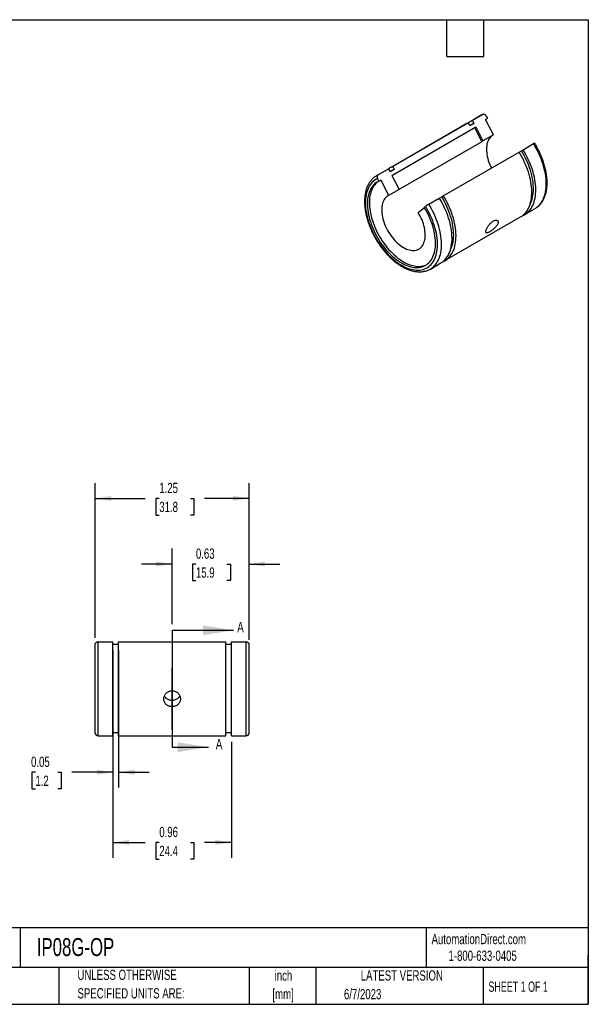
# Model space of a CAD drawing. Header units: inches. Extents: x 0.2 to 10.8, y 0.2 to 8.2.
# Tile 2 of 2: x 6.1 to 10.8, y 0.2 to 8.2. Entities that reach past the tile are written whole.
import ezdxf

# ---------------------------------------------------------------- set-up
doc = ezdxf.new("R2010")
doc.units = ezdxf.units.IN
doc.header["$MEASUREMENT"] = 0
doc.linetypes.add('CENTERX2', pattern=[0.8, 0.5, -0.1, 0.1, -0.1])
doc.layers.add('CENTER', color=40, linetype='CENTERX2')
doc.layers.add('DIMENSIONS', color=140, linetype='Continuous', lineweight=25)
doc.layers.add('TEXT', color=140, linetype='Continuous', lineweight=25)
doc.styles.add('SLDTEXTSTYLE0', font='TXT', dxfattribs={"width": 0.7})
doc.styles.add('SLDTEXTSTYLE1', font='TXT', dxfattribs={"width": 0.65})
doc.dimstyles.new('SLDDIMSTYLE0', dxfattribs={"dimtxt": 0.084961, "dimasz": 0.13, "dimexe": 0, "dimexo": 0.0625, "dimgap": 0.02124, "dimtad": 0, "dimtih": 1, "dimtoh": 1, "dimrnd": 1e-09, "dimdsep": 46, "dimtxsty": 'SLDTEXTSTYLE0', "dimsah": 1, "dimcen": 0.09, "dimadec": 0, "dimazin": 2, "dimtfac": 1, "dimtmove": 0, "dimatfit": 0, "dimfxl": 0, "dimfrac": 2, "dimtolj": 1, "dimtzin": 12, "dimarcsym": 0})
doc.dimstyles.new('SLDDIMSTYLE1', dxfattribs={"dimtxt": 0.084961, "dimasz": 0.13, "dimexe": 0, "dimexo": 0.0625, "dimgap": 0.02124, "dimtad": 0, "dimtih": 1, "dimtoh": 1, "dimrnd": 1e-09, "dimdsep": 46, "dimtxsty": 'SLDTEXTSTYLE0', "dimsah": 1, "dimcen": 0.09, "dimadec": 0, "dimazin": 2, "dimtfac": 1, "dimtofl": 0, "dimtmove": 0, "dimatfit": 3, "dimfxl": 0, "dimfrac": 2, "dimtolj": 1, "dimtzin": 12, "dimarcsym": 0})
doc.dimstyles.new('SLDDIMSTYLE2', dxfattribs={"dimtxt": 0.084961, "dimasz": 0.13, "dimexe": 0, "dimexo": 0.0625, "dimgap": 0.02124, "dimtad": 0, "dimtih": 1, "dimtoh": 1, "dimrnd": 1e-09, "dimzin": 12, "dimdsep": 46, "dimtxsty": 'SLDTEXTSTYLE0', "dimsah": 1, "dimcen": 0.09, "dimadec": 0, "dimazin": 3, "dimtfac": 1, "dimtofl": 0, "dimtmove": 0, "dimatfit": 3, "dimfxl": 0, "dimfrac": 2, "dimtolj": 1, "dimtzin": 12, "dimarcsym": 0})

# ---------------------------------------------------------------- blocks, each defined once
blk = doc.blocks.new('SW_NOTE_0')
at = {"layer": 'TEXT', "color": 0, "char_height": 0.08333, "attachment_point": 2, "style": 'SLDTEXTSTYLE0'}
for s, insert in [('inch', (0.125, 0.1074)), ('[mm]', (0.1222, -0.0431))]:
    blk.add_mtext(s, dxfattribs=dict(at, insert=insert))
blk = doc.blocks.new('SW_NOTE_0_1')
at = {"layer": 'TEXT', "color": 0, "char_height": 0.083333, "attachment_point": 1, "style": 'SLDTEXTSTYLE0'}
for s, insert in [('UNLESS OTHERWISE', (0, 0.1074)), ('SPECIFIED UNITS ARE:', (0, -0.0431))]:
    blk.add_mtext(s, dxfattribs=dict(at, insert=insert))
blk = doc.blocks.new('_D')
at = {"layer": 'DIMENSIONS'}
for p, q in [((7.3678, 3.3391), (7.3678, 3.9521)), ((7.9928, 3.2107), (7.9928, 3.9521)), ((7.3678, 3.8271), (7.1178, 3.8271)), ((7.5612, 3.8271), (7.5327, 3.8271)), ((7.5327, 3.8271), (7.5327, 3.6921)), ((7.8137, 3.8271), (7.8422, 3.8271)), ((7.8422, 3.8271), (7.8422, 3.6921)), ((7.9928, 3.8271), (8.2428, 3.8271)), ((7.5327, 3.6921), (7.5612, 3.6921)), ((7.8422, 3.6921), (7.8137, 3.6921))]:
    blk.add_line(p, q, dxfattribs=at)
for points in [[(7.3678, 3.8271), (7.2378, 3.8471), (7.2378, 3.8071)], [(7.9928, 3.8271), (8.1228, 3.8071), (8.1228, 3.8471)]]:
    blk.add_solid(points, dxfattribs=at)
at = {"layer": 'DIMENSIONS', "char_height": 0.08333, "attachment_point": 1, "style": 'SLDTEXTSTYLE0'}
for s, insert in [('0.63', (7.5612, 3.9536)), ('15.9', (7.5612, 3.7995))]:
    blk.add_mtext(s, dxfattribs=dict(at, insert=insert))
blk = doc.blocks.new('_D_1')
at = {"layer": 'DIMENSIONS'}
for p, q in [((6.8865, 3.1252), (6.8865, 2.0104)), ((6.9324, 3.1252), (6.9324, 2.0104)), ((6.2569, 2.1354), (6.2283, 2.1354)), ((6.2283, 2.1354), (6.2283, 2.0004)), ((6.4387, 2.1354), (6.4672, 2.1354)), ((6.4672, 2.1354), (6.4672, 2.0004)), ((6.8865, 2.1354), (6.5538, 2.1354)), ((6.9324, 2.1354), (7.1824, 2.1354)), ((6.2283, 2.0004), (6.2569, 2.0004)), ((6.4672, 2.0004), (6.4387, 2.0004))]:
    blk.add_line(p, q, dxfattribs=at)
for points in [[(6.8865, 2.1354), (6.7565, 2.1554), (6.7565, 2.1154)], [(6.9324, 2.1354), (7.0624, 2.1154), (7.0624, 2.1554)]]:
    blk.add_solid(points, dxfattribs=at)
at = {"layer": 'DIMENSIONS', "char_height": 0.08333, "attachment_point": 1, "style": 'SLDTEXTSTYLE0'}
for s, insert in [('0.05', (6.2215, 2.2619)), ('1.2', (6.2569, 2.1078))]:
    blk.add_mtext(s, dxfattribs=dict(at, insert=insert))
blk = doc.blocks.new('_D_2')
at = {"layer": 'DIMENSIONS'}
for p, q in [((6.8865, 2.3814), (6.8865, 1.4402)), ((7.849, 2.3814), (7.849, 1.4402)), ((6.8865, 1.5652), (7.1482, 1.5652)), ((7.2634, 1.5652), (7.2348, 1.5652)), ((7.2348, 1.5652), (7.2348, 1.4302)), ((7.5158, 1.5652), (7.5444, 1.5652)), ((7.5444, 1.5652), (7.5444, 1.4302)), ((7.849, 1.5652), (7.6309, 1.5652)), ((7.2348, 1.4302), (7.2634, 1.4302)), ((7.5444, 1.4302), (7.5158, 1.4302))]:
    blk.add_line(p, q, dxfattribs=at)
for points in [[(6.8865, 1.5652), (7.0165, 1.5452), (7.0165, 1.5852)], [(7.849, 1.5652), (7.719, 1.5852), (7.719, 1.5452)]]:
    blk.add_solid(points, dxfattribs=at)
at = {"layer": 'DIMENSIONS', "char_height": 0.08333, "attachment_point": 1, "style": 'SLDTEXTSTYLE0'}
for s, insert in [('0.96', (7.2634, 1.6917)), ('24.4', (7.2634, 1.5376))]:
    blk.add_mtext(s, dxfattribs=dict(at, insert=insert))
blk = doc.blocks.new('_D_3')
at = {"layer": 'DIMENSIONS'}
for p, q in [((6.7428, 3.2283), (6.7428, 4.4855)), ((7.9928, 3.2283), (7.9928, 4.4855)), ((6.7428, 4.3605), (7.1482, 4.3605)), ((7.2634, 4.3605), (7.2348, 4.3605)), ((7.2348, 4.3605), (7.2348, 4.2255)), ((7.5158, 4.3605), (7.5444, 4.3605)), ((7.5444, 4.3605), (7.5444, 4.2255)), ((7.9928, 4.3605), (7.6309, 4.3605)), ((7.2348, 4.2255), (7.2634, 4.2255)), ((7.5444, 4.2255), (7.5158, 4.2255))]:
    blk.add_line(p, q, dxfattribs=at)
for points in [[(6.7428, 4.3605), (6.8728, 4.3405), (6.8728, 4.3805)], [(7.9928, 4.3605), (7.8628, 4.3805), (7.8628, 4.3405)]]:
    blk.add_solid(points, dxfattribs=at)
at = {"layer": 'DIMENSIONS', "char_height": 0.08333, "attachment_point": 1, "style": 'SLDTEXTSTYLE0'}
for s, insert in [('1.25', (7.2634, 4.487)), ('31.8', (7.2634, 4.3329))]:
    blk.add_mtext(s, dxfattribs=dict(at, insert=insert))

msp = doc.modelspace()

# ---------------------------------------------------------------- linework, layer by layer
for p, q in [((9.88044, 7.47342), (9.79502, 7.42411)), ((9.89368, 7.48019), (9.80827, 7.43088)), ((9.91456, 7.43942), (9.93078, 7.44879)), ((9.92035, 7.46917), (9.93078, 7.44879)), ((9.76257, 7.40537), (9.14689, 7.04995)), ((9.15429, 6.98529), (9.83543, 7.3785)), ((9.77581, 7.41214), (9.16013, 7.05672)), ((9.78811, 7.38812), (9.77581, 7.41214)), ((9.80855, 7.40068), (9.78781, 7.38871)), ((9.82057, 7.40685), (9.78811, 7.38812)), ((9.80827, 7.43088), (9.82057, 7.40685)), ((9.8254, 7.37271), (9.88381, 7.2586)), ((9.83543, 7.3785), (9.89382, 7.26444)), ((9.97897, 7.31359), (9.91456, 7.43942)), ((9.97897, 7.31359), (9.89382, 7.26444)), ((9.88381, 7.2586), (9.20267, 6.86538)), ((10.21925, 7.19363), (10.30467, 7.24294)), ((9.57111, 6.81947), (10.18679, 7.17489)), ((10.18804, 7.17288), (10.20695, 7.1838)), ((10.20695, 7.1838), (10.21925, 7.19363)), ((9.16013, 7.05672), (9.17243, 7.03269)), ((9.02902, 6.9819), (9.02834, 6.98151)), ((9.11443, 7.03121), (9.02902, 6.9819)), ((9.12768, 7.03798), (9.04226, 6.98867)), ((9.13998, 7.01396), (9.12768, 7.03798)), ((9.16041, 7.02652), (9.13967, 7.01455)), ((9.17243, 7.03269), (9.13998, 7.01396)), ((9.15429, 6.98529), (9.21268, 6.87123)), ((9.03646, 6.95892), (9.0469, 6.93853)), ((9.0469, 6.93853), (9.06313, 6.9479)), ((9.06313, 6.9479), (9.12754, 6.82207)), ((9.21268, 6.87123), (9.12754, 6.82207)), ((9.20267, 6.86538), (9.2033, 6.86581)), ((9.45324, 6.75142), (9.53866, 6.80073)), ((9.5399, 6.79872), (9.55881, 6.80964)), ((9.55881, 6.80964), (9.57111, 6.81947)), ((9.36796, 6.68329), (9.41763, 6.72297)), ((9.41614, 6.72537), (9.42657, 6.73371)), ((9.58435, 6.29216), (10.20003, 6.64758)), ((10.23249, 6.66632), (10.31791, 6.71563)), ((9.46648, 6.22411), (9.5519, 6.27342)), ((6.74276, 2.45431), (6.74276, 3.17831)), ((6.76571, 3.1959), (6.88651, 3.1959)), ((6.76571, 2.43136), (6.76571, 3.1959)), ((6.88651, 2.43136), (6.88651, 3.1959)), ((6.88651, 3.17517), (6.93241, 3.17517)), ((6.93241, 2.43136), (6.93241, 3.1959)), ((6.93241, 3.1959), (7.80311, 3.1959)), ((7.80311, 2.43136), (7.80311, 3.1959)), ((7.80311, 3.17517), (7.84901, 3.17517)), ((7.84901, 2.43136), (7.84901, 3.1959)), ((7.84901, 3.1959), (7.96981, 3.1959)), ((7.96981, 2.43136), (7.96981, 3.1959)), ((7.99276, 2.45431), (7.99276, 3.17831)), ((6.76571, 2.43136), (6.88651, 2.43136)), ((6.88651, 2.45841), (6.93241, 2.45841)), ((6.93241, 2.43136), (7.80311, 2.43136)), ((7.80311, 2.45841), (7.84901, 2.45841)), ((7.84901, 2.43136), (7.96981, 2.43136))]:
    msp.add_line(p, q)
at = {"flags": 128}
for points in [[(9.89368, 7.48019), (9.88196, 7.47428), (9.88044, 7.47342)], [(9.77581, 7.41214), (9.76408, 7.40623), (9.76257, 7.40537)], [(9.82057, 7.40685), (9.80923, 7.40108), (9.80855, 7.40068)], [(9.96958, 7.30817), (9.96241, 7.30282), (9.95508, 7.29596), (9.94842, 7.28816), (9.94246, 7.27945), (9.93724, 7.26988), (9.93277, 7.25948), (9.92908, 7.24832), (9.92619, 7.23644), (9.92411, 7.22389), (9.92284, 7.21074), (9.9224, 7.19704), (9.92278, 7.18287), (9.92399, 7.16828), (9.92602, 7.15335), (9.92886, 7.13814), (9.9325, 7.12273), (9.93691, 7.10718), (9.94209, 7.09158), (9.948, 7.07599), (9.95461, 7.06049), (9.9619, 7.04515), (9.96194, 7.04508)], [(10.31791, 6.71563), (10.32218, 6.71819), (10.33301, 6.72564), (10.34321, 6.73409), (10.35275, 6.7435), (10.36161, 6.75387), (10.36976, 6.76515), (10.37718, 6.77732), (10.38385, 6.79035), (10.38975, 6.8042), (10.39487, 6.81883), (10.39919, 6.8342), (10.4027, 6.85027), (10.4054, 6.86701), (10.40727, 6.88436), (10.4083, 6.90227), (10.40851, 6.9207), (10.40788, 6.93961), (10.40641, 6.95893), (10.40412, 6.97861), (10.40101, 6.99861), (10.39708, 7.01887), (10.39235, 7.03933), (10.38682, 7.05994), (10.38053, 7.08064), (10.37347, 7.10138), (10.36567, 7.1221), (10.35716, 7.14275), (10.34794, 7.16327), (10.33806, 7.1836), (10.32754, 7.20369), (10.31639, 7.22349), (10.30467, 7.24294)], [(10.20003, 6.64758), (10.2043, 6.65014), (10.21513, 6.65759), (10.22533, 6.66604), (10.23488, 6.67546), (10.24373, 6.68582), (10.25188, 6.6971), (10.2593, 6.70927), (10.26597, 6.7223), (10.27188, 6.73615), (10.277, 6.75078), (10.28132, 6.76615), (10.28483, 6.78223), (10.28752, 6.79896), (10.28939, 6.81631), (10.29043, 6.83422), (10.29063, 6.85266), (10.29, 6.87156), (10.28854, 6.89088), (10.28625, 6.91056), (10.28313, 6.93056), (10.2792, 6.95082), (10.27447, 6.97128), (10.26895, 6.99189), (10.26265, 7.01259), (10.25559, 7.03333), (10.2478, 7.05405), (10.23928, 7.0747), (10.23007, 7.09522), (10.22019, 7.11555), (10.20966, 7.13564), (10.19852, 7.15544), (10.18679, 7.17489)], [(10.278, 6.75405), (10.28209, 6.76258), (10.28763, 6.77618), (10.29238, 6.79054), (10.29634, 6.80564), (10.29948, 6.82143), (10.3018, 6.83786), (10.30329, 6.85488), (10.30395, 6.87246), (10.30378, 6.89053), (10.30277, 6.90904), (10.30093, 6.92795), (10.29827, 6.9472), (10.29478, 6.96672), (10.29049, 6.98647), (10.2854, 7.00639), (10.27954, 7.02643), (10.2729, 7.04651), (10.26553, 7.06659), (10.25743, 7.08662), (10.24862, 7.10652), (10.23915, 7.12624), (10.22902, 7.14574), (10.21828, 7.16494), (10.20695, 7.1838)], [(10.21566, 6.65799), (10.22533, 6.66245), (10.23676, 6.66888), (10.24759, 6.67633), (10.25779, 6.68478), (10.26733, 6.69419), (10.27619, 6.70456), (10.28434, 6.71584), (10.29176, 6.72801), (10.29843, 6.74104), (10.30433, 6.75488), (10.30945, 6.76951), (10.31377, 6.78489), (10.31729, 6.80096), (10.31998, 6.8177), (10.32185, 6.83505), (10.32288, 6.85296), (10.32309, 6.87139), (10.32246, 6.8903), (10.32099, 6.90961), (10.3187, 6.9293), (10.31559, 6.9493), (10.31166, 6.96955), (10.30693, 6.99002), (10.30141, 7.01062), (10.29511, 7.03133), (10.28805, 7.05207), (10.28025, 7.07279), (10.27174, 7.09344), (10.26253, 7.11395), (10.25264, 7.13429), (10.24212, 7.15438), (10.23098, 7.17418), (10.21925, 7.19363)], [(9.04226, 6.98867), (9.03053, 6.98276), (9.02902, 6.9819)], [(9.12768, 7.03798), (9.11595, 7.03207), (9.11443, 7.03121)], [(9.17243, 7.03269), (9.1611, 7.02692), (9.16041, 7.02652)], [(9.03646, 6.95892), (9.02501, 6.95309), (9.01416, 6.94623), (9.00393, 6.93835), (8.99435, 6.92948), (8.98546, 6.91965), (8.97727, 6.90888), (8.96982, 6.8972), (8.96311, 6.88465), (8.95718, 6.87126), (8.95204, 6.85708), (8.9477, 6.84213), (8.94418, 6.82648), (8.94149, 6.81015), (8.93962, 6.7932), (8.9386, 6.77567), (8.93842, 6.75762), (8.93909, 6.7391), (8.94059, 6.72017), (8.94293, 6.70086), (8.9461, 6.68125), (8.9501, 6.66139), (8.9549, 6.64133), (8.96049, 6.62114), (8.96687, 6.60087), (8.97401, 6.58057), (8.98189, 6.56032), (8.99048, 6.54015), (8.99977, 6.52015), (9.00973, 6.50035), (9.02032, 6.48082), (9.03152, 6.46162), (9.0433, 6.4428), (9.05562, 6.42441), (9.06844, 6.40651), (9.08173, 6.38914), (9.09545, 6.37237), (9.10957, 6.35623), (9.12403, 6.34077), (9.13881, 6.32604), (9.15385, 6.31208), (9.16911, 6.29893), (9.18456, 6.28662), (9.20014, 6.2752), (9.21581, 6.2647), (9.23152, 6.25514), (9.24723, 6.24656), (9.2629, 6.23897), (9.27848, 6.2324), (9.29393, 6.22687), (9.30919, 6.2224), (9.32423, 6.219), (9.33901, 6.21667), (9.35347, 6.21542), (9.36758, 6.21527), (9.38131, 6.2162), (9.3946, 6.21822), (9.40742, 6.22131), (9.41974, 6.22548), (9.43152, 6.23071), (9.44272, 6.23698), (9.45331, 6.24428), (9.46327, 6.25258), (9.47256, 6.26186), (9.48115, 6.2721), (9.48903, 6.28326), (9.49617, 6.29531), (9.50255, 6.30822), (9.50814, 6.32195), (9.51294, 6.33647), (9.51694, 6.35172), (9.52011, 6.36767), (9.52245, 6.38427), (9.52395, 6.40147), (9.52462, 6.41922), (9.52444, 6.43748), (9.52341, 6.45618), (9.52155, 6.47528), (9.51886, 6.49472), (9.51534, 6.51445), (9.511, 6.5344), (9.50586, 6.55452), (9.49993, 6.57476), (9.49322, 6.59505), (9.48577, 6.61533), (9.47758, 6.63555), (9.46869, 6.65566), (9.45911, 6.67558), (9.44888, 6.69527), (9.43802, 6.71466), (9.42657, 6.73371)], [(9.0469, 6.93853), (9.03587, 6.93286), (9.02543, 6.92617), (9.01561, 6.91848), (9.00643, 6.90982), (8.99794, 6.9002), (8.99014, 6.88967), (8.98307, 6.87825), (8.97674, 6.86597), (8.97118, 6.85287), (8.96641, 6.83899), (8.96242, 6.82438), (8.95925, 6.80908), (8.9569, 6.79312), (8.95537, 6.77657), (8.95467, 6.75947), (8.9548, 6.74187), (8.95576, 6.72382), (8.95755, 6.70539), (8.96016, 6.68662), (8.96359, 6.66757), (8.96782, 6.64829), (8.97285, 6.62886), (8.97865, 6.60931), (8.98521, 6.58972), (8.99251, 6.57015), (9.00053, 6.55064), (9.00925, 6.53126), (9.01863, 6.51207), (9.02865, 6.49312), (9.03928, 6.47448), (9.05049, 6.45619), (9.06224, 6.43832), (9.0745, 6.42091), (9.08723, 6.40402), (9.10039, 6.3877), (9.11395, 6.372), (9.12786, 6.35697), (9.14208, 6.34265), (9.15658, 6.32908), (9.17129, 6.3163), (9.18619, 6.30436), (9.20122, 6.29329), (9.21635, 6.28312), (9.23152, 6.27388), (9.24669, 6.2656), (9.26181, 6.25831), (9.27685, 6.25203), (9.29175, 6.24677), (9.30646, 6.24255), (9.32095, 6.23939), (9.33518, 6.23729), (9.34909, 6.23626), (9.36265, 6.23631), (9.37581, 6.23743), (9.38854, 6.23962), (9.4008, 6.24287), (9.41255, 6.24717), (9.42376, 6.25252), (9.43439, 6.25889), (9.44441, 6.26627), (9.45379, 6.27463), (9.46251, 6.28395), (9.47053, 6.2942), (9.47783, 6.30534), (9.48439, 6.31736), (9.49019, 6.3302), (9.49522, 6.34384), (9.49945, 6.35822), (9.50288, 6.37331), (9.50549, 6.38907), (9.50728, 6.40544), (9.50824, 6.42237), (9.50837, 6.43982), (9.50767, 6.45773), (9.50614, 6.47605), (9.50379, 6.49472), (9.50061, 6.51369), (9.49663, 6.5329), (9.49186, 6.55229), (9.4863, 6.57181), (9.47997, 6.59139), (9.4729, 6.61098), (9.4651, 6.63051), (9.45661, 6.64994), (9.44743, 6.6692), (9.43761, 6.68822), (9.42717, 6.70697), (9.41614, 6.72537)], [(9.04402, 6.93717), (9.04166, 6.93554), (9.03184, 6.92785), (9.02266, 6.91919), (9.01416, 6.90957), (9.00637, 6.89904), (8.9993, 6.88761), (8.99297, 6.87533), (8.98741, 6.86224), (8.98263, 6.84836), (8.97865, 6.83375), (8.97548, 6.81844), (8.97312, 6.80249), (8.97159, 6.78594), (8.97089, 6.76884), (8.97102, 6.75124), (8.97199, 6.73319), (8.97378, 6.71476), (8.97639, 6.69599), (8.97982, 6.67693), (8.98405, 6.65766), (8.98908, 6.63822), (8.99488, 6.61868), (9.00144, 6.59909), (9.00874, 6.57951), (9.01676, 6.56001), (9.02547, 6.54063), (9.03486, 6.52144), (9.04488, 6.50249), (9.05551, 6.48385), (9.06671, 6.46556), (9.07846, 6.44769), (9.09072, 6.43028), (9.10346, 6.41339), (9.11662, 6.39707), (9.13018, 6.38137), (9.14409, 6.36634), (9.15831, 6.35202), (9.1728, 6.33845), (9.18752, 6.32567), (9.20242, 6.31373), (9.21745, 6.30266), (9.23258, 6.29249), (9.24775, 6.28325), (9.26292, 6.27497), (9.27804, 6.26768), (9.29308, 6.26139), (9.30797, 6.25614), (9.32269, 6.25192), (9.33718, 6.24876), (9.35141, 6.24666), (9.36532, 6.24563), (9.37888, 6.24568), (9.39204, 6.24679), (9.40477, 6.24898), (9.41703, 6.25224), (9.42878, 6.25654), (9.43525, 6.25947)], [(9.12754, 6.82207), (9.11896, 6.81719), (9.11099, 6.8113), (9.10365, 6.80444), (9.09699, 6.79664), (9.09103, 6.78793), (9.08581, 6.77836), (9.08134, 6.76797), (9.07766, 6.7568), (9.07476, 6.74492), (9.07268, 6.73237), (9.07141, 6.71922), (9.07097, 6.70552), (9.07136, 6.69135), (9.07257, 6.67676), (9.0746, 6.66183), (9.07744, 6.64662), (9.08107, 6.63121), (9.08549, 6.61567), (9.09066, 6.60006), (9.09657, 6.58447), (9.10318, 6.56897), (9.11048, 6.55363), (9.11841, 6.53852), (9.12695, 6.52371), (9.13605, 6.50927), (9.14567, 6.49526), (9.15578, 6.48177), (9.16631, 6.46884), (9.17722, 6.45653), (9.18847, 6.44491), (9.19999, 6.43403), (9.21173, 6.42395), (9.22364, 6.41469), (9.23567, 6.40632), (9.24775, 6.39887), (9.25983, 6.39237), (9.27185, 6.38686), (9.28377, 6.38236), (9.29551, 6.37889), (9.30703, 6.37647), (9.31827, 6.37511), (9.32919, 6.37481), (9.33972, 6.37558), (9.34982, 6.37741), (9.35945, 6.3803), (9.36855, 6.38423), (9.37709, 6.38919), (9.38502, 6.39514), (9.39231, 6.40206), (9.39893, 6.40993), (9.40483, 6.41869), (9.41001, 6.42832), (9.41442, 6.43877), (9.41806, 6.44998), (9.4209, 6.46191), (9.42293, 6.4745), (9.42414, 6.48769), (9.42452, 6.50142), (9.42408, 6.51563), (9.42282, 6.53024), (9.42073, 6.54519), (9.41784, 6.56042), (9.41415, 6.57584), (9.40969, 6.59139), (9.40446, 6.60699), (9.3985, 6.62258), (9.39184, 6.63807), (9.38451, 6.6534), (9.37653, 6.6685), (9.36796, 6.68329)], [(9.5519, 6.27342), (9.55617, 6.27598), (9.567, 6.28343), (9.5772, 6.29188), (9.58674, 6.3013), (9.5956, 6.31166), (9.60375, 6.32294), (9.61117, 6.33512), (9.61784, 6.34814), (9.62374, 6.36199), (9.62886, 6.37662), (9.63318, 6.39199), (9.6367, 6.40807), (9.63939, 6.4248), (9.64126, 6.44215), (9.64229, 6.46006), (9.6425, 6.4785), (9.64187, 6.4974), (9.6404, 6.51672), (9.63811, 6.5364), (9.635, 6.5564), (9.63107, 6.57666), (9.62634, 6.59712), (9.62081, 6.61773), (9.61452, 6.63843), (9.60746, 6.65917), (9.59966, 6.67989), (9.59115, 6.70054), (9.58194, 6.72106), (9.57205, 6.74139), (9.56153, 6.76148), (9.55038, 6.78128), (9.53866, 6.80073)], [(9.62987, 6.37989), (9.63395, 6.38842), (9.63949, 6.40202), (9.64425, 6.41638), (9.6482, 6.43148), (9.65135, 6.44727), (9.65367, 6.4637), (9.65516, 6.48072), (9.65582, 6.4983), (9.65564, 6.51637), (9.65464, 6.53489), (9.6528, 6.55379), (9.65013, 6.57304), (9.64665, 6.59256), (9.64236, 6.61231), (9.63727, 6.63223), (9.6314, 6.65227), (9.62477, 6.67235), (9.61739, 6.69243), (9.60929, 6.71246), (9.60049, 6.73236), (9.59101, 6.75208), (9.58089, 6.77158), (9.57014, 6.79078), (9.55881, 6.80964)], [(9.56752, 6.28383), (9.57719, 6.28829), (9.58863, 6.29472), (9.59946, 6.30217), (9.60966, 6.31062), (9.6192, 6.32003), (9.62806, 6.3304), (9.63621, 6.34168), (9.64363, 6.35385), (9.6503, 6.36688), (9.6562, 6.38072), (9.66132, 6.39535), (9.66564, 6.41073), (9.66915, 6.4268), (9.67185, 6.44354), (9.67371, 6.46089), (9.67475, 6.4788), (9.67495, 6.49723), (9.67432, 6.51614), (9.67286, 6.53545), (9.67057, 6.55514), (9.66745, 6.57514), (9.66353, 6.59539), (9.65879, 6.61586), (9.65327, 6.63647), (9.64697, 6.65717), (9.63992, 6.67791), (9.63212, 6.69863), (9.6236, 6.71928), (9.61439, 6.73979), (9.60451, 6.76013), (9.59398, 6.78022), (9.58284, 6.80002), (9.57111, 6.81947)], [(9.46652, 6.22413), (9.47075, 6.22667), (9.48158, 6.23412), (9.49178, 6.24257), (9.50132, 6.25199), (9.51018, 6.26235), (9.51833, 6.27363), (9.52575, 6.2858), (9.53242, 6.29883), (9.53832, 6.31268), (9.54344, 6.32731), (9.54776, 6.34268), (9.55128, 6.35876), (9.55397, 6.37549), (9.55584, 6.39284), (9.55688, 6.41075), (9.55708, 6.42919), (9.55645, 6.44809), (9.55499, 6.46741), (9.55269, 6.48709), (9.54958, 6.50709), (9.54565, 6.52735), (9.54092, 6.54781), (9.5354, 6.56842), (9.5291, 6.58912), (9.52204, 6.60986), (9.51424, 6.63058), (9.50573, 6.65123), (9.49652, 6.67175), (9.48664, 6.69208), (9.47611, 6.71217), (9.46497, 6.73197), (9.45324, 6.75142)]]:
    msp.add_lwpolyline(points, dxfattribs=at)
for centre, radius, start, end in [((9.86822, 7.2973), 0.14642, 114.172526, 128.902879), ((9.93075, 7.18964), 0.08342, 116.272318, 124.241966), ((9.22009, 6.92314), 0.14642, 114.172526, 128.902879), ((6.76571, 2.45431), 0.02295, 180, 270), ((7.96981, 2.45431), 0.02295, 270, 0)]:
    msp.add_arc(centre, radius, start, end)
for points, knots in [([(9.89508, 7.48087), (9.89132, 7.47915), (9.88607, 7.47675), (9.88116, 7.47374), (9.87976, 7.47288)], [0, 0, 0, 0, 0.7156397, 1, 1, 1, 1]), ([(9.92035, 7.46917), (9.91763, 7.47449), (9.9132, 7.47878), (9.90325, 7.4829), (9.89797, 7.48267), (9.89368, 7.48019)], [0, 0, 0, 0, 0.5, 0.5, 1, 1, 1, 1]), ([(10.30467, 7.24294), (10.30636, 7.24389), (10.30975, 7.24579), (10.31281, 7.2472), (10.31318, 7.24704), (10.31335, 7.24696)], [0, 0, 0, 0, 0.3526485, 0.7056506, 1, 1, 1, 1]), ([(10.31795, 6.71566), (10.318, 6.71569), (10.3219, 6.71774), (10.32916, 6.72264), (10.33966, 6.73043), (10.3495, 6.73919), (10.35874, 6.74877), (10.36736, 6.75918), (10.37533, 6.77041), (10.38263, 6.78243), (10.38924, 6.79523), (10.39514, 6.80876), (10.40032, 6.82301), (10.40475, 6.83793), (10.40842, 6.85348), (10.41132, 6.86962), (10.41345, 6.88631), (10.4148, 6.9035), (10.41537, 6.92114), (10.41515, 6.93919), (10.41417, 6.9576), (10.41242, 6.97632), (10.4099, 6.99532), (10.40664, 7.01453), (10.40263, 7.03393), (10.3979, 7.05346), (10.39246, 7.07308), (10.38631, 7.09274), (10.37948, 7.1124), (10.37199, 7.13201), (10.36385, 7.15152), (10.35509, 7.1709), (10.34571, 7.1901), (10.33577, 7.20907), (10.32522, 7.22775), (10.31773, 7.24038), (10.3137, 7.24673), (10.3135, 7.24706)], [0, 0, 0, 0, 0.000385, 0.0294944, 0.0585963, 0.0877347, 0.1169588, 0.1463099, 0.1758186, 0.2055032, 0.235369, 0.2654096, 0.2956092, 0.3259457, 0.3563937, 0.3869274, 0.4175225, 0.448158, 0.4788164, 0.5094835, 0.5401466, 0.5707991, 0.6014366, 0.6320567, 0.6626583, 0.6932412, 0.7238062, 0.7543543, 0.7848873, 0.8154068, 0.845915, 0.876414, 0.9069061, 0.9373934, 0.9678783, 0.9983632, 1, 1, 1, 1]), ([(9.02833, 6.98136), (9.02599, 6.98), (9.01989, 6.97647), (9.01065, 6.96974), (9.00059, 6.96131), (8.99115, 6.952), (8.98232, 6.94186), (8.97414, 6.93089), (8.96661, 6.91913), (8.95977, 6.90659), (8.95364, 6.89329), (8.94822, 6.87927), (8.94354, 6.86457), (8.93962, 6.84922), (8.93647, 6.83326), (8.93408, 6.81675), (8.93248, 6.79972), (8.93166, 6.78222), (8.93161, 6.7643), (8.93235, 6.74601), (8.93385, 6.72738), (8.93611, 6.70847), (8.93913, 6.68932), (8.94289, 6.66998), (8.94739, 6.65049), (8.9526, 6.6309), (8.95852, 6.61125), (8.96512, 6.59158), (8.9724, 6.57195), (8.98033, 6.5524), (8.98889, 6.53297), (8.99807, 6.51371), (9.00783, 6.49466), (9.01817, 6.47587), (9.02904, 6.45738), (9.04044, 6.43923), (9.05232, 6.42148), (9.06467, 6.40415), (9.07745, 6.38729), (9.09064, 6.37094), (9.10421, 6.35514), (9.11812, 6.33992), (9.13235, 6.32533), (9.14687, 6.31139), (9.16164, 6.29815), (9.17662, 6.28563), (9.1918, 6.27387), (9.20713, 6.2629), (9.22258, 6.25274), (9.23812, 6.24342), (9.25371, 6.23498), (9.26932, 6.22743), (9.28491, 6.22081), (9.30044, 6.21513), (9.31587, 6.21041), (9.33116, 6.20667), (9.34626, 6.20393), (9.36114, 6.2022), (9.37574, 6.20147), (9.39001, 6.20176), (9.40393, 6.20305), (9.41744, 6.20533), (9.43051, 6.20859), (9.44309, 6.21283), (9.45516, 6.21792), (9.46276, 6.22208), (9.46652, 6.22414)], [0, 0, 0, 0, 0.0094127, 0.0245108, 0.0396191, 0.0547637, 0.0699678, 0.0852491, 0.1006193, 0.1160833, 0.1316397, 0.1472818, 0.1629989, 0.1787782, 0.1946063, 0.2104703, 0.2263587, 0.2422616, 0.2581714, 0.274081, 0.289986, 0.3058839, 0.3217731, 0.3376528, 0.3535227, 0.3693833, 0.3852348, 0.4010782, 0.4169143, 0.4327442, 0.4485689, 0.4643897, 0.4802076, 0.4960238, 0.5118397, 0.5276562, 0.5434743, 0.5592952, 0.5751202, 0.5909504, 0.6067871, 0.6226314, 0.6384845, 0.6543473, 0.6702209, 0.6861059, 0.7020028, 0.7179118, 0.7338322, 0.7497631, 0.7657024, 0.7816469, 0.7975901, 0.8135247, 0.8294414, 0.845329, 0.8611743, 0.8769629, 0.8926804, 0.9083136, 0.9238528, 0.939293, 0.9546359, 0.96989, 0.9850708, 1, 1, 1, 1]), ([(9.04226, 6.98867), (9.03797, 6.9862), (9.0349, 6.98156), (9.03277, 6.97057), (9.03374, 6.96424), (9.03646, 6.95892)], [0, 0, 0, 0, 0.5, 0.5, 1, 1, 1, 1]), ([(9.42657, 6.73371), (9.4293, 6.73589), (9.43372, 6.73904), (9.44367, 6.74565), (9.44895, 6.74894), (9.45324, 6.75142)], [0, 0, 0, 0, 0.5, 0.5, 1, 1, 1, 1]), ([(9.9787, 6.61446), (9.97552, 6.61262), (9.97234, 6.61048), (9.96597, 6.60564), (9.96276, 6.6029), (9.9565, 6.59702), (9.95347, 6.59388), (9.94758, 6.58726), (9.9447, 6.58375), (9.93666, 6.57317), (9.93186, 6.56574), (9.9241, 6.55175), (9.92105, 6.54504), (9.91812, 6.53642), (9.91739, 6.53373), (9.91651, 6.52897), (9.91636, 6.52687), (9.91661, 6.52325), (9.91703, 6.52173), (9.91844, 6.51938), (9.91942, 6.51852), (9.922, 6.51743), (9.92356, 6.51722), (9.92721, 6.51743), (9.92934, 6.51785), (9.93405, 6.5193), (9.93663, 6.52031), (9.94222, 6.52291), (9.94526, 6.5245), (9.95469, 6.52995), (9.96163, 6.53458), (9.97539, 6.54505), (9.98234, 6.55098), (9.99177, 6.56024), (9.99481, 6.56345), (10.00037, 6.56983), (10.00291, 6.57302), (10.0075, 6.57944), (10.00952, 6.58264), (10.01287, 6.58881), (10.01423, 6.59183), (10.01625, 6.59766), (10.01689, 6.6004), (10.01745, 6.60551), (10.01736, 6.60791), (10.01646, 6.61218), (10.01566, 6.61405), (10.01339, 6.61724), (10.0119, 6.61856), (10.00664, 6.62147), (10.00193, 6.6221), (9.99119, 6.62043), (9.98507, 6.61813), (9.9787, 6.61446)], [0, 0, 0, 0, 0.03125, 0.03125, 0.0625, 0.0625, 0.09375, 0.09375, 0.125, 0.125, 0.1875, 0.1875, 0.25, 0.25, 0.28125, 0.28125, 0.3125, 0.3125, 0.34375, 0.34375, 0.375, 0.375, 0.40625, 0.40625, 0.4375, 0.4375, 0.46875, 0.46875, 0.5, 0.5, 0.5625, 0.5625, 0.625, 0.625, 0.65625, 0.65625, 0.6875, 0.6875, 0.71875, 0.71875, 0.75, 0.75, 0.78125, 0.78125, 0.8125, 0.8125, 0.84375, 0.84375, 0.875, 0.875, 0.9375, 0.9375, 1, 1, 1, 1]), ([(6.74276, 3.17831), (6.74276, 3.1829), (6.74519, 3.18746), (6.75375, 3.19403), (6.75964, 3.1959), (6.76571, 3.1959)], [0, 0, 0, 0, 0.5, 0.5, 1, 1, 1, 1]), ([(7.96981, 3.1959), (7.97588, 3.1959), (7.98181, 3.19399), (7.99028, 3.18749), (7.99276, 3.1829), (7.99276, 3.17831)], [0, 0, 0, 0, 0.5, 0.5, 1, 1, 1, 1]), ([(7.36776, 2.79771), (7.36325, 2.79771), (7.35883, 2.79727), (7.35012, 2.79555), (7.34579, 2.79425), (7.33754, 2.79087), (7.33363, 2.7888), (7.32624, 2.78392), (7.32273, 2.78109), (7.31333, 2.77184), (7.30826, 2.76442), (7.3015, 2.74856), (7.29974, 2.73995), (7.29977, 2.72728), (7.30022, 2.72302), (7.30198, 2.71482), (7.30327, 2.71085), (7.30669, 2.70317), (7.30881, 2.69949), (7.31372, 2.69269), (7.31653, 2.68952), (7.32285, 2.6837), (7.32627, 2.68113), (7.33361, 2.67662), (7.33758, 2.67468), (7.3458, 2.67156), (7.35004, 2.67039), (7.35876, 2.6688), (7.36328, 2.66839), (7.37662, 2.66838), (7.38558, 2.67), (7.40195, 2.67619), (7.4095, 2.6808), (7.41889, 2.68943), (7.42176, 2.69265), (7.42668, 2.69946), (7.42877, 2.70307), (7.43221, 2.71075), (7.43352, 2.71478), (7.43528, 2.72295), (7.43574, 2.72714), (7.43577, 2.73569), (7.43535, 2.73991), (7.43365, 2.74827), (7.43236, 2.75244), (7.42896, 2.76043), (7.42688, 2.76423), (7.42195, 2.77146), (7.41908, 2.77489), (7.40968, 2.78414), (7.4021, 2.78916), (7.38571, 2.79591), (7.37676, 2.79771), (7.36776, 2.79771)], [0, 0, 0, 0, 0.03125, 0.03125, 0.0625, 0.0625, 0.09375, 0.09375, 0.125, 0.125, 0.1875, 0.1875, 0.25, 0.25, 0.28125, 0.28125, 0.3125, 0.3125, 0.34375, 0.34375, 0.375, 0.375, 0.40625, 0.40625, 0.4375, 0.4375, 0.46875, 0.46875, 0.5, 0.5, 0.5625, 0.5625, 0.625, 0.625, 0.65625, 0.65625, 0.6875, 0.6875, 0.71875, 0.71875, 0.75, 0.75, 0.78125, 0.78125, 0.8125, 0.8125, 0.84375, 0.84375, 0.875, 0.875, 0.9375, 0.9375, 1, 1, 1, 1]), ([(7.43046, 2.75633), (7.43023, 2.7557), (7.42879, 2.75184), (7.42446, 2.74546), (7.41751, 2.73746), (7.40882, 2.73061), (7.39891, 2.72518), (7.38795, 2.72131), (7.3767, 2.7192), (7.36531, 2.71875), (7.35447, 2.71984), (7.34406, 2.7224), (7.33435, 2.72629), (7.32534, 2.73158), (7.3172, 2.73824), (7.3104, 2.74638), (7.30624, 2.7526), (7.30497, 2.75626), (7.30489, 2.75648)], [0, 0, 0, 0, 0.0135828, 0.0833152, 0.154922, 0.2272881, 0.3017976, 0.3731121, 0.4467786, 0.5135591, 0.5824167, 0.6471126, 0.7135473, 0.7809682, 0.8501251, 0.9216693, 0.9952328, 1, 1, 1, 1])]:
    msp.add_open_spline(points, degree=3, knots=knots)
at = {"layer": 'CENTER'}
msp.add_line((7.36776, 2.48167), (7.36776, 3.03033), dxfattribs=at)
at = {"layer": 'TEXT'}
for p, q in [((0.25, 8.25), (10.75, 8.25)), ((9.6, 7.95), (9.6, 8.25)), ((9.9, 7.95), (9.9, 8.25)), ((10.75, 8.25), (10.75, 0.25)), ((9.6, 7.95), (9.9, 7.95)), ((7.36776, 3.28909), (7.36776, 2.33946)), ((10.75, 0.87111), (0.25, 0.87111)), ((6.13224, 0.87111), (6.13224, 0.55)), ((9.4321, 0.87111), (9.4321, 0.55)), ((10.75, 0.25), (10.75, 0.65)), ((10.75, 0.55), (0.25, 0.55)), ((6.44804, 0.55), (6.44804, 0.25)), ((7.99308, 0.55), (7.99308, 0.25)), ((8.53591, 0.55), (8.53591, 0.25)), ((9.89562, 0.55), (9.89562, 0.25)), ((0.25, 0.25), (10.75, 0.25))]:
    msp.add_line(p, q, dxfattribs=at)
at = {"layer": 'TEXT', "linetype": 'Continuous'}
for p, q in [((7.36776, 3.28909), (7.86776, 3.28909)), ((7.36776, 2.33946), (7.66245, 2.33946))]:
    msp.add_line(p, q, dxfattribs=at)
at = {"layer": 'TEXT'}
for points in [[(7.86776, 3.28909), (7.61776, 3.32909), (7.61776, 3.24909)], [(7.66245, 2.33946), (7.41245, 2.37946), (7.41245, 2.29946)]]:
    msp.add_solid(points, dxfattribs=at)

# ---------------------------------------------------------------- block references
for name, p in [('SW_NOTE_0_1', (6.59874, 0.42408)), ('SW_NOTE_0', (8.1476, 0.41826))]:
    msp.add_blockref(name, p, dxfattribs=at)

# ---------------------------------------------------------------- texts
for s, insert, char_height, attachment_point, style in [('A', (7.89725, 3.35657), 0.08496, 1, 'SLDTEXTSTYLE0'), ('A', (7.72274, 2.40693), 0.08496, 1, 'SLDTEXTSTYLE0'), ('AutomationDirect.com', (9.47618, 0.82191), 0.0833333, 1, 'SLDTEXTSTYLE0'), ('IP08G-OP', (6.26802, 0.78813), 0.145833, 1, 'SLDTEXTSTYLE0'), ('1-800-633-0405', (9.61384, 0.6865), 0.0833333, 1, 'SLDTEXTSTYLE0'), ('LATEST VERSION', (9.23434, 0.52614), 0.0833333, 2, 'SLDTEXTSTYLE0'), ('SHEET 1 OF 1', (9.93863, 0.4351), 0.0833333, 1, 'SLDTEXTSTYLE1'), ('6/7/2023', (8.76428, 0.37454), 0.083333, 1, 'SLDTEXTSTYLE0')]:
    msp.add_mtext(s, dxfattribs=dict(at, insert=insert, char_height=char_height, attachment_point=attachment_point, style=style))

# ---------------------------------------------------------------- dimensions: what is measured, and where the dimension line sits
at = {"layer": 'DIMENSIONS'}
for base, p1, p2, dimstyle, picture, middle in [((6.74276, 4.36052), (7.99276, 3.17831), (6.74276, 3.17831), 'SLDDIMSTYLE2', '_D_3', (7.38959, 4.36052)), ((7.3677572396, 3.8271157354), (7.9927572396, 3.1607219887), (7.3677572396, 3.2890944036), 'SLDDIMSTYLE0', '_D', (7.687484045, 3.8271157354)), ((7.84901, 1.56522), (6.88651, 2.43136), (7.84901, 2.43136), 'SLDDIMSTYLE1', '_D_2', (7.38959, 1.56522))]:
    dim = msp.add_linear_dim(base=base, p1=p1, p2=p2, angle=0, dimstyle=dimstyle, dxfattribs=at)
    dim.commit()
    dim.dimension.update_dxf_attribs({"geometry": picture, "text_midpoint": middle, "dimtype": 160})
dim = msp.add_linear_dim(base=(6.93241, 2.13543), p1=(6.88651, 3.17517), p2=(6.93241, 3.17517), dimstyle='SLDDIMSTYLE0', dxfattribs=at)
dim.commit()
dim.dimension.update_dxf_attribs({"geometry": '_D_1', "text_midpoint": (6.34776, 2.13543), "dimtype": 160})

doc.saveas('drawing.dxf')
